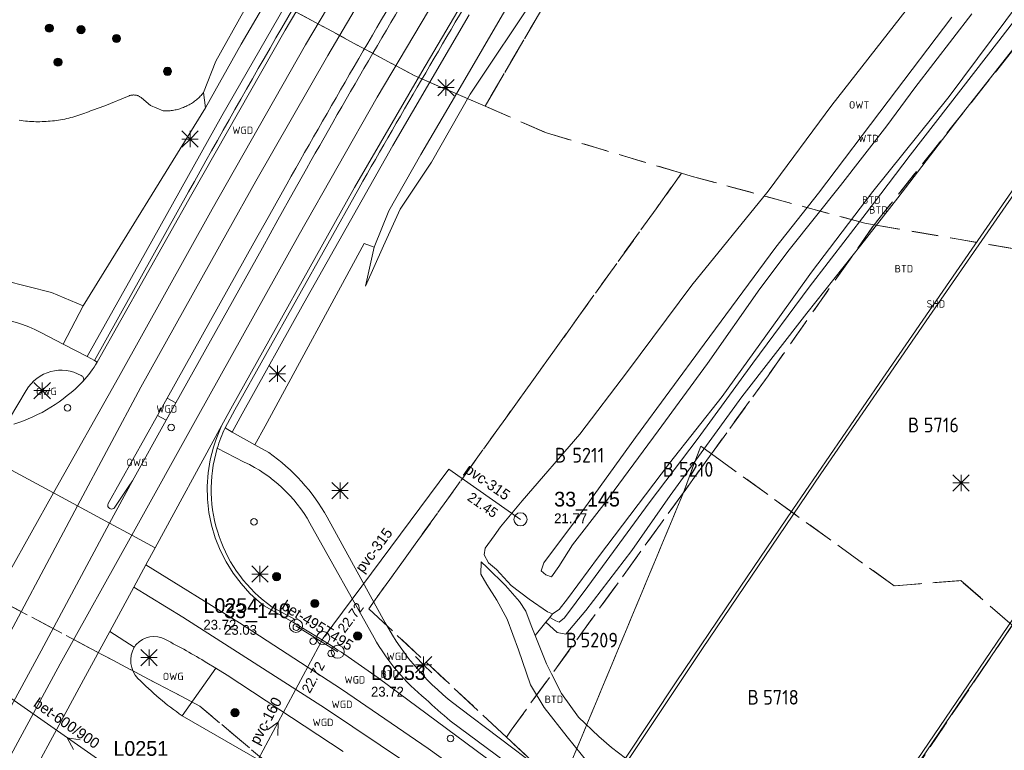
# Model space of a CAD drawing. Header units: metres. Extents: x 207644 to 210135, y 370459 to 373417.
# Tile 240 of 256: x 208236 to 208356, y 372432 to 372521. Entities that reach past the tile are written whole.
import ezdxf
from ezdxf.enums import TextEntityAlignment as Align

# ---------------------------------------------------------------- set-up
doc = ezdxf.new("R2010")
doc.units = ezdxf.units.M
doc.linetypes.add('HIDDEN2', pattern=[4.7625, 3.175, -1.5875])
for name, color, linetype in [('BTD', 7, 'Continuous'), ('combi_kolk', 7, 'Continuous'), ('CON_BxH160x160mm', 7, 'Continuous'), ('CON_BxH315x315mm', 7, 'Continuous'), ('CON_BxH495x495mm', 7, 'Continuous'), ('CON_BxH600x900mm', 7, 'Continuous'), ('DMM_BxH160x160mm', 7, 'Continuous'), ('DMM_BxH315x315mm', 7, 'Continuous'), ('DMM_BxH495x495mm', 7, 'Continuous'), ('DMM_BxH600x900mm', 7, 'Continuous'), ('INV_BxH160x160mm', 7, 'Continuous'), ('INV_BxH315x315mm', 7, 'Continuous'), ('KAD_perceelnummer', 212, 'Continuous'), ('KAD_sectie', 212, 'Continuous'), ('KAD_Vastgesteld_Perceel', 212, 'Continuous'), ('NLV_afsluitstuk_lijn', 7, 'Continuous'), ('NLV_uitstroombak', 7, 'Continuous'), ('NLV_verbindingsstuk', 7, 'Continuous'), ('NNR_afsluitstuk_lijn', 7, 'Continuous'), ('NNR_uitstroombak', 7, 'Continuous'), ('NNR_verbindingsstuk', 7, 'Continuous'), ('NOD_afsluitstuk_lijn', 7, 'Continuous'), ('NOD_uitstroombak', 7, 'Continuous'), ('NOD_verbindingsstuk', 7, 'Continuous'), ('OWG', 7, 'Continuous'), ('OWT', 7, 'Continuous'), ('PIJL', 7, 'Continuous'), ('SHD', 7, 'Continuous'), ('WGD', 7, 'Continuous'), ('WTD', 7, 'Continuous')]:
    doc.layers.add(name, color=color, linetype=linetype)
for name, color, linetype, lineweight in [('GKL', 52, 'Continuous', 25), ('GMV', 7, 'Continuous', 25), ('Q21_lantaarnpaal', 1, 'Continuous', 0), ('Q26_boom', 72, 'Continuous', 0)]:
    doc.layers.add(name, color=color, linetype=linetype, lineweight=lineweight)
doc.styles.add('ISO', font='isocpeur.ttf', dxfattribs={"height": 1})
doc.styles.add('ISOCP', font='ISOCP.shx', dxfattribs={"height": 1.8})

# ---------------------------------------------------------------- blocks, each defined once
blk = doc.blocks.new('ACMAP_ANN_TEMPLATE_Vastgesteld_Perceelnummer')
at = {"layer": 'KAD_perceelnummer', "style": 'ISOCP'}
blk.add_attdef('Perceelnummer', text='', height=1.8, dxfattribs=at).set_placement((0, 0), align=Align.MIDDLE)
at = {"layer": 'KAD_sectie', "style": 'ISOCP'}
blk.add_attdef('sectie', text='', height=1.8, dxfattribs=at).set_placement((-2.7, 0), align=Align.MIDDLE_RIGHT)
blk = doc.blocks.new('Q26')
blk.add_hatch(color=256).paths.add_polyline_path([(-0.45, -0.01, 1), (0.55, -0.01, 1)])
blk.add_circle((0.05, -0.01), 0.5)
blk = doc.blocks.new('Q21')
for p, q in [((-1, 1), (0, 0)), ((-1, 0), (0, 0)), ((-1, -1), (0, 0)), ((0, 1), (0, 0)), ((0, 0), (1, 1)), ((0, 0), (1, 0)), ((0, 0), (0, -1)), ((0, 0), (1, -1))]:
    blk.add_line(p, q)

msp = doc.modelspace()

# ---------------------------------------------------------------- linework, layer by layer
at = {"layer": 'combi_kolk', "color": 253, "lineweight": 13}
for centre in [(208241.64, 372473.63), (208254.3, 372471.22), (208264.43, 372459.7), (208269.6, 372446.84), (208271.65, 372445.13), (208273.87, 372443.6), (208288.43, 372433.23)]:
    msp.add_circle(centre, 0.4, dxfattribs=at)
at = {"layer": 'CON_BxH160x160mm', "color": 253, "linetype": 'Continuous', "lineweight": 13}
msp.add_lwpolyline([(208261.885, 372424.966), (208272.877, 372445.501)], dxfattribs=at)
at = {"layer": 'CON_BxH315x315mm', "color": 253, "linetype": 'Continuous', "lineweight": 13}
msp.add_lwpolyline([(208272.877, 372445.501), (208288.232, 372466.129), (208297, 372460)], dxfattribs=at)
at = {"layer": 'CON_BxH495x495mm', "color": 253, "linetype": 'Continuous', "lineweight": 13}
msp.add_lwpolyline([(208269.562, 372447), (208274.658, 372443.834)], dxfattribs=at)
at = {"layer": 'CON_BxH600x900mm', "color": 253, "linetype": 'Continuous', "lineweight": 13}
msp.add_lwpolyline([(208258.041, 372421.834), (208225.168, 372444.803)], dxfattribs=at)
at = {"layer": 'GKL', "color": 253, "linetype": 'Continuous', "lineweight": 13}
for points in [[(208360.732, 372521.965), (208350.945, 372509.538)], [(208350.945, 372509.538), (208343.122, 372499.285)], [(208343.122, 372499.285), (208338.582, 372493.495)], [(208338.582, 372493.495), (208331.988, 372485.177)], [(208331.988, 372485.177), (208324.054, 372474.951)], [(208324.054, 372474.951), (208320.686, 372470.383)], [(208320.686, 372470.383), (208315.289, 372462.909)], [(208315.289, 372462.909), (208310.597, 372456.18)], [(208310.597, 372456.18), (208304.962, 372448.868)], [(208304.962, 372448.868), (208302.534, 372445.988)], [(208301.485, 372446.167), (208300.111, 372447.463)], [(208302.534, 372445.988), (208301.485, 372446.167)]]:
    msp.add_lwpolyline(points, dxfattribs=at)
at = {"layer": 'GMV', "color": 253, "linetype": 'Continuous', "lineweight": 13}
for points in [[(208379.154, 372549.426), (208376.799, 372546.22), (208370.233, 372538.014), (208363.401, 372528.795), (208355.457, 372518.45), (208344.617, 372504.504), (208339.214, 372497.401), (208332.252, 372488.36), (208325.398, 372479.089), (208318.707, 372469.912), (208312.71, 372462.037), (208305.224, 372451.806), (208302.392, 372447.972), (208301.726, 372447.453), (208301.302, 372447.612), (208300.564, 372448.019)], [(208388.903, 372545.357), (208386.06, 372541.35), (208378.547, 372530.771), (208368.328, 372516.264), (208359.289, 372503.319), (208350.216, 372490.231), (208340.811, 372476.594), (208330.288, 372461.225), (208323.053, 372450.558), (208316.031, 372440.145), (208309.815, 372430.847)], [(208306.466, 372425.108), (208310.993, 372431.892), (208319.232, 372444.212), (208333.714, 372465.564), (208346.923, 372484.779), (208362.363, 372507.052), (208374.066, 372523.759), (208381.877, 372534.776), (208388.475, 372544.056), (208389.283, 372545.198)], [(208279.997, 372539.608), (208268.239, 372519.761)], [(208282.49, 372537.804), (208270.733, 372517.957)], [(208330.831, 372408.792), (208343.396, 372427.575), (208356.542, 372446.931), (208371.364, 372468.528), (208383.838, 372486.548), (208398.574, 372507.575), (208412.73, 372527.601), (208417.02, 372533.62)], [(208282.41, 372531.871), (208273.45, 372516.654)], [(208293.226, 372528.726), (208284.923, 372514.659)], [(208335.213, 372414.666), (208336.2, 372416.147), (208342.945, 372426.265), (208351.123, 372438.327), (208359.54, 372450.679), (208368.464, 372463.683), (208376.46, 372475.272), (208386.199, 372489.305), (208393.273, 372499.4), (208400.805, 372510.123), (208407.938, 372520.214), (208414.566, 372529.58)], [(208266.698, 372528.386), (208259.759, 372515.966)], [(208268.65, 372527.954), (208262.869, 372518.061)], [(208289.326, 372528.195), (208279.499, 372511.575)], [(208297.823, 372526.826), (208289.643, 372512.735)], [(208299.118, 372524.375), (208290.834, 372511.924)], [(208268.226, 372522.715), (208260.502, 372509.276)], [(208357.989, 372523.169), (208349.36, 372511.641)], [(208281.404, 372505.682), (208290.715, 372521.609)], [(208344.118, 372522.211), (208335.057, 372510.58)], [(208341.929, 372511.1), (208349.692, 372521.357)], [(208352.133, 372521.755), (208345.178, 372512.731)], [(208268.239, 372519.761), (208256.843, 372499.705)], [(208262.869, 372518.061), (208258.488, 372510.257)], [(208270.733, 372517.957), (208259.336, 372497.901)], [(208273.45, 372516.654), (208264.674, 372501.33)], [(208259.759, 372515.966), (208258.274, 372512.137)], [(208284.923, 372514.659), (208276.731, 372500.525)], [(208246.193, 372510.497), (208249.161, 372511.728)], [(208249.161, 372511.728), (208249.233, 372511.755)], [(208249.233, 372511.755), (208249.307, 372511.779)], [(208249.307, 372511.779), (208249.382, 372511.798)], [(208249.382, 372511.798), (208249.458, 372511.814)], [(208249.458, 372511.814), (208249.534, 372511.826)], [(208249.534, 372511.826), (208249.611, 372511.834)], [(208249.611, 372511.834), (208249.689, 372511.838)], [(208249.689, 372511.838), (208249.766, 372511.838)], [(208249.766, 372511.838), (208249.844, 372511.834)], [(208249.844, 372511.834), (208249.921, 372511.826)], [(208249.921, 372511.826), (208249.997, 372511.814)], [(208249.997, 372511.814), (208250.073, 372511.798)], [(208250.073, 372511.798), (208250.148, 372511.778)], [(208250.148, 372511.778), (208250.222, 372511.754)], [(208250.222, 372511.754), (208250.294, 372511.727)], [(208250.294, 372511.727), (208250.365, 372511.695)], [(208250.365, 372511.695), (208250.434, 372511.661)], [(208250.434, 372511.661), (208250.501, 372511.622)], [(208257.753, 372511.566), (208257.863, 372511.675)], [(208257.863, 372511.675), (208257.97, 372511.786)], [(208257.97, 372511.786), (208258.075, 372511.901)], [(208258.075, 372511.901), (208258.176, 372512.018)], [(208258.176, 372512.018), (208258.274, 372512.137)], [(208258.274, 372512.137), (208258.488, 372510.257)], [(208289.643, 372512.735), (208284.831, 372504.564)], [(208290.834, 372511.924), (208286.138, 372503.641)], [(208349.36, 372511.641), (208340.061, 372500.03)], [(208345.178, 372512.731), (208341.766, 372508.058)], [(208244.68, 372509.993), (208246.193, 372510.497)], [(208250.501, 372511.622), (208250.567, 372511.581)], [(208250.567, 372511.581), (208250.63, 372511.535)], [(208250.63, 372511.535), (208250.69, 372511.487)], [(208250.69, 372511.487), (208251.785, 372510.568)], [(208251.785, 372510.568), (208253.332, 372509.9)], [(208255.959, 372510.376), (208256.1, 372510.439)], [(208256.1, 372510.439), (208256.24, 372510.505)], [(208256.24, 372510.505), (208256.378, 372510.575)], [(208256.378, 372510.575), (208256.514, 372510.648)], [(208256.514, 372510.648), (208256.648, 372510.725)], [(208256.648, 372510.725), (208256.78, 372510.806)], [(208256.78, 372510.806), (208256.91, 372510.89)], [(208256.91, 372510.89), (208257.038, 372510.977)], [(208257.038, 372510.977), (208257.163, 372511.067)], [(208257.163, 372511.067), (208257.287, 372511.161)], [(208257.287, 372511.161), (208257.407, 372511.258)], [(208257.407, 372511.258), (208257.525, 372511.357)], [(208257.525, 372511.357), (208257.641, 372511.46)], [(208257.641, 372511.46), (208257.753, 372511.566)], [(208279.499, 372511.575), (208269.965, 372494.785)], [(208335.057, 372510.58), (208327.258, 372500.093)], [(208333.394, 372499.84), (208341.929, 372511.1)], [(208242.534, 372509.206), (208242.778, 372509.278)], [(208242.778, 372509.278), (208243.02, 372509.354)], [(208243.02, 372509.354), (208243.261, 372509.434)], [(208243.261, 372509.434), (208243.501, 372509.518)], [(208243.501, 372509.518), (208243.74, 372509.606)], [(208258.488, 372510.257), (208243.541, 372486.08)], [(208243.74, 372509.606), (208243.977, 372509.697)], [(208243.977, 372509.697), (208244.213, 372509.792)], [(208244.213, 372509.792), (208244.447, 372509.89)], [(208244.447, 372509.89), (208244.68, 372509.993)], [(208260.502, 372509.276), (208250.39, 372491.213)], [(208253.332, 372509.9), (208253.396, 372509.897)], [(208253.396, 372509.897), (208253.55, 372509.894)], [(208253.55, 372509.894), (208253.705, 372509.894)], [(208253.705, 372509.894), (208253.86, 372509.899)], [(208253.86, 372509.899), (208254.014, 372509.907)], [(208254.014, 372509.907), (208254.168, 372509.92)], [(208254.168, 372509.92), (208254.322, 372509.936)], [(208254.322, 372509.936), (208254.475, 372509.957)], [(208254.475, 372509.957), (208254.628, 372509.981)], [(208254.628, 372509.981), (208254.78, 372510.01)], [(208254.78, 372510.01), (208254.931, 372510.042)], [(208254.931, 372510.042), (208255.081, 372510.078)], [(208255.081, 372510.078), (208255.231, 372510.118)], [(208255.231, 372510.118), (208255.379, 372510.162)], [(208255.379, 372510.162), (208255.526, 372510.21)], [(208255.526, 372510.21), (208255.672, 372510.262)], [(208255.672, 372510.262), (208255.816, 372510.317)], [(208255.816, 372510.317), (208255.959, 372510.376)], [(208235.74, 372508.742), (208235.992, 372508.707)], [(208235.992, 372508.707), (208236.244, 372508.677)], [(208236.244, 372508.677), (208236.497, 372508.65)], [(208236.497, 372508.65), (208236.75, 372508.628)], [(208236.75, 372508.628), (208237.004, 372508.609)], [(208237.004, 372508.609), (208237.257, 372508.594)], [(208237.257, 372508.594), (208237.511, 372508.584)], [(208237.511, 372508.584), (208237.765, 372508.577)], [(208237.765, 372508.577), (208238.019, 372508.574)], [(208238.019, 372508.574), (208238.274, 372508.576)], [(208238.274, 372508.576), (208238.528, 372508.581)], [(208238.528, 372508.581), (208238.782, 372508.59)], [(208238.782, 372508.59), (208239.035, 372508.604)], [(208239.035, 372508.604), (208239.289, 372508.621)], [(208239.289, 372508.621), (208239.542, 372508.642)], [(208239.542, 372508.642), (208239.795, 372508.667)], [(208239.795, 372508.667), (208240.047, 372508.697)], [(208240.047, 372508.697), (208240.299, 372508.73)], [(208240.299, 372508.73), (208240.551, 372508.767)], [(208240.551, 372508.767), (208240.801, 372508.808)], [(208240.801, 372508.808), (208241.051, 372508.853)], [(208241.051, 372508.853), (208241.301, 372508.902)], [(208241.301, 372508.902), (208241.549, 372508.955)], [(208241.549, 372508.955), (208241.797, 372509.012)], [(208241.797, 372509.012), (208242.044, 372509.073)], [(208242.044, 372509.073), (208242.289, 372509.137)], [(208242.289, 372509.137), (208242.534, 372509.206)], [(208341.766, 372508.058), (208336.096, 372500.761)], [(208270.532, 372486.42), (208281.404, 372505.682)], [(208284.831, 372504.564), (208280.908, 372497.672)], [(208286.138, 372503.641), (208282.288, 372497.886)], [(208264.674, 372501.33), (208261.18, 372495.103)], [(208256.439, 372500), (208244.952, 372479.417)], [(208256.843, 372499.705), (208245.265, 372479.199)], [(208276.731, 372500.525), (208261.607, 372473.486)], [(208262.098, 372473.39), (208277.222, 372500.429)], [(208266.142, 372496.889), (208267.894, 372500)], [(208267.353, 372496.593), (208269.26, 372500)], [(208327.258, 372500.093), (208317.944, 372488.59)], [(208328.186, 372493.247), (208333.394, 372499.84)], [(208336.096, 372500.761), (208329.82, 372492.903)], [(208340.061, 372500.03), (208332.534, 372490.184)], [(208259.336, 372497.901), (208247.859, 372477.336)], [(208280.908, 372497.672), (208279.128, 372493.229)], [(208282.288, 372497.886), (208280.248, 372493.409)], [(208264.4, 372493.773), (208266.142, 372496.889)], [(208265.459, 372493.179), (208267.353, 372496.593)], [(208261.18, 372495.103), (208250.599, 372476.146)], [(208253.819, 372474.816), (208264.4, 372493.773)], [(208269.965, 372494.785), (208257.497, 372472.439)], [(208265.806, 372471.391), (208277.886, 372493.689)], [(208277.886, 372493.689), (208279.128, 372493.229)], [(208254.885, 372474.247), (208265.459, 372493.179)], [(208280.248, 372493.409), (208278.059, 372488.484)], [(208278.059, 372488.484), (208279.128, 372493.229)], [(208319.45, 372481.418), (208328.186, 372493.247)], [(208329.82, 372492.903), (208326.243, 372488.177)], [(208250.39, 372491.213), (208244.064, 372479.878)], [(208332.534, 372490.184), (208328.638, 372484.755)], [(208233.91, 372489.159), (208239.701, 372487.708)], [(208239.701, 372487.708), (208243.541, 372486.08)], [(208317.944, 372488.59), (208310.071, 372478.073)], [(208326.243, 372488.177), (208319.853, 372479.037)], [(208262.975, 372472.909), (208270.532, 372486.42)], [(208243.541, 372486.08), (208241.115, 372481.411)], [(208328.638, 372484.755), (208321.627, 372475.018)], [(208241.115, 372481.411), (208238.394, 372482.825)], [(208244.064, 372479.878), (208241.115, 372481.411)], [(208311.068, 372469.99), (208319.45, 372481.418)], [(208244.952, 372479.417), (208244.064, 372479.878)], [(208244.952, 372479.417), (208245.265, 372479.199)], [(208310.071, 372478.073), (208304.247, 372470.411)], [(208319.853, 372479.037), (208313.804, 372470.796)], [(208247.859, 372477.336), (208239.918, 372463.226)], [(208243.521, 372476.847), (208243.459, 372476.781)], [(208236.603, 372475.761), (208234.563, 372472.325)], [(208250.599, 372476.146), (208242.855, 372461.643)], [(208252.641, 372472.702), (208253.819, 372474.816)], [(208253.819, 372474.816), (208254.885, 372474.247)], [(208321.627, 372475.018), (208315.201, 372466.855)], [(208253.682, 372472.115), (208254.885, 372474.247)], [(208261.607, 372473.486), (208260.479, 372471.435)], [(208260.898, 372471.162), (208262.098, 372473.39)], [(208252.641, 372472.702), (208246.61, 372461.936)], [(208257.497, 372472.439), (208249.491, 372458.065)], [(208249.571, 372464.721), (208253.682, 372472.115)], [(208253.682, 372472.115), (208252.641, 372472.702)], [(208261.768, 372470.67), (208262.975, 372472.909)], [(208239.918, 372463.226), (208224.037, 372471.788)], [(208252.362, 372456.518), (208260.479, 372471.435)], [(208260.479, 372471.435), (208259.954, 372470.212)], [(208260.898, 372471.162), (208261.768, 372470.67)], [(208264.534, 372469.106), (208265.806, 372471.391)], [(208313.804, 372470.796), (208307.168, 372461.8)], [(208259.753, 372469.688), (208259.467, 372468.816)], [(208259.954, 372470.212), (208259.753, 372469.688)], [(208264.534, 372469.106), (208261.768, 372470.67)], [(208304.247, 372470.411), (208297.212, 372462.26)], [(208304.193, 372460.524), (208311.068, 372469.99)], [(208259.467, 372468.816), (208259.076, 372467.26)], [(208259.943, 372468.679), (208263.244, 372466.998)], [(208266.228, 372468.149), (208264.534, 372469.106)], [(208259.076, 372467.26), (208258.824, 372465.671)], [(208315.201, 372466.855), (208306.54, 372455.443)], [(208249.571, 372464.721), (208246.78, 372459.527)], [(208249.571, 372464.721), (208249.154, 372464.044)], [(208258.824, 372465.671), (208258.714, 372464.065)], [(208249.154, 372464.044), (208247.439, 372461.474)], [(208258.714, 372464.065), (208258.748, 372462.456)], [(208231.687, 372448.599), (208239.918, 372463.226)], [(208239.918, 372463.226), (208242.855, 372461.643)], [(208258.748, 372462.456), (208258.926, 372460.856)], [(208231.85, 372441.045), (208242.855, 372461.643)], [(208242.855, 372461.643), (208246.78, 372459.527)], [(208297.212, 372462.26), (208294.549, 372459.104)], [(208307.168, 372461.8), (208303.332, 372456.898)], [(208258.926, 372460.856), (208259.245, 372459.278)], [(208280.46, 372447.367), (208273.365, 372460.252)], [(208299.833, 372454.677), (208304.193, 372460.524)], [(208238.414, 372443.956), (208246.78, 372459.527)], [(208246.78, 372459.527), (208249.491, 372458.065)], [(208259.245, 372459.278), (208259.704, 372457.736)], [(208271.274, 372459.527), (208279.109, 372445.53)], [(208294.549, 372459.104), (208293.774, 372458.008)], [(208249.491, 372458.065), (208240.737, 372442.352)], [(208249.491, 372458.065), (208252.362, 372456.518)], [(208259.704, 372457.736), (208260.299, 372456.24)], [(208293.774, 372458.008), (208292.689, 372456.462)], [(208252.362, 372456.518), (208251.227, 372454.433)], [(208292.689, 372456.462), (208292.561, 372455.677)], [(208303.332, 372456.898), (208301.693, 372454.237)], [(208260.299, 372456.24), (208261.024, 372454.803)], [(208292.561, 372455.677), (208293.08, 372454.68)], [(208306.54, 372455.443), (208302.737, 372450.282)], [(208249.753, 372451.724), (208251.227, 372454.433)], [(208262.667, 372447.358), (208251.227, 372454.433)], [(208261.024, 372454.803), (208261.875, 372453.437)], [(208292.167, 372453.298), (208292.173, 372454.81)], [(208292.173, 372454.81), (208292.943, 372454.115)], [(208292.943, 372454.115), (208295.159, 372451.908)], [(208293.08, 372454.68), (208294.075, 372453.89)], [(208294.075, 372453.89), (208295.862, 372451.926)], [(208299.523, 372453.703), (208299.833, 372454.677)], [(208301.693, 372454.237), (208300.792, 372452.981)], [(208261.875, 372453.437), (208262.844, 372452.152)], [(208292.88, 372452.035), (208292.167, 372453.298)], [(208300.094, 372453.216), (208299.523, 372453.703)], [(208300.792, 372452.981), (208300.094, 372453.216)], [(208249.753, 372451.724), (208246.802, 372446.301)], [(208255.729, 372448.041), (208249.753, 372451.724)], [(208262.844, 372452.152), (208263.924, 372450.958)], [(208294.093, 372450.117), (208292.88, 372452.035)], [(208295.159, 372451.908), (208296.877, 372449.973)], [(208295.862, 372451.926), (208298.054, 372450.24)], [(208263.924, 372450.958), (208265.106, 372449.866)], [(208302.737, 372450.282), (208301.703, 372449.001)], [(208265.106, 372449.866), (208265.686, 372449.418)], [(208265.686, 372449.418), (208269.242, 372447.417)], [(208269.452, 372447.749), (208266.665, 372449.288)], [(208295.379, 372447.792), (208294.093, 372450.117)], [(208296.877, 372449.973), (208297.646, 372448.797)], [(208298.054, 372450.24), (208300.277, 372448.725)], [(208273.174, 372436.917), (208255.729, 372448.041)], [(208297.646, 372448.797), (208298.297, 372447.047)], [(208300.564, 372448.019), (208300.111, 372447.463)], [(208300.277, 372448.725), (208300.918, 372448.453)], [(208300.564, 372448.019), (208300.918, 372448.453)], [(208301.703, 372449.001), (208300.918, 372448.453)], [(208275.13, 372439.263), (208262.667, 372447.358)], [(208269.242, 372447.417), (208269.452, 372447.749)], [(208273.025, 372445.118), (208269.242, 372447.417)], [(208296.746, 372444.062), (208295.379, 372447.792)], [(208298.297, 372447.047), (208298.781, 372445.833)], [(208298.781, 372445.833), (208300.111, 372447.463)], [(208246.802, 372446.301), (208243.584, 372440.387)], [(208249.796, 372444.37), (208246.802, 372446.301)], [(208300.162, 372442.369), (208298.781, 372445.833)], [(208217.763, 372405.937), (208238.414, 372443.956)], [(208298.213, 372439.798), (208296.746, 372444.062)], [(208240.737, 372442.352), (208210.718, 372386.893)], [(208259.755, 372441.828), (208258.67, 372442.488)], [(208300.788, 372441.115), (208300.162, 372442.369)], [(208255.667, 372436.011), (208259.755, 372441.828)], [(208259.755, 372441.828), (208261.153, 372440.978)], [(208261.153, 372440.978), (208275.31, 372431.658)], [(208301.988, 372438.71), (208300.788, 372441.115)], [(208243.584, 372440.387), (208234.348, 372423.298)], [(208302.283, 372423.827), (208279.588, 372440.642)], [(208299.882, 372437.024), (208298.213, 372439.798)], [(208285.694, 372431.996), (208275.13, 372439.263)], [(208304.093, 372435.854), (208301.988, 372438.71)], [(208255.667, 372436.011), (208265.068, 372430.59)], [(208283.196, 372430.193), (208273.174, 372436.917)], [(208299.254, 372429.642), (208289.523, 372436.982)], [(208302.683, 372433.443), (208299.882, 372437.024)], [(208306.557, 372433.46), (208304.093, 372435.854)], [(208288.415, 372435.39), (208302.844, 372424.679)], [(208305.271, 372430.28), (208302.683, 372433.443)], [(208308.109, 372432.147), (208306.557, 372433.46)], [(208300.612, 372421.291), (208285.694, 372431.996)], [(208309.815, 372430.847), (208308.109, 372432.147)]]:
    msp.add_lwpolyline(points, dxfattribs=at)
for points in [[(208279.593, 372539.903, 0.009023), (208256.439, 372500)], [(208285.63, 372530.541, 0.0060268), (208267.894, 372500)], [(208269.26, 372500, -0.0079902), (208286.714, 372530.003)], [(208277.222, 372500.429, -0.00399), (208293.717, 372528.63)], [(208225.853, 372484.019, -0.1990224), (208238.394, 372482.825)], [(208243.521, 372476.847, 0.058607), (208245.265, 372479.199)], [(208243.33, 372477.558, 0.413135), (208236.603, 372475.761)], [(208235.102, 372471.633, 0.1240114), (208243.459, 372476.781)], [(208243.521, 372476.847, 0.4965443), (208243.33, 372477.558)], [(208259.943, 372468.679, -0.0383224), (208260.898, 372471.162)], [(208266.665, 372449.288, -0.3230293), (208259.943, 372468.679)], [(208273.365, 372460.252, 0.1140128), (208266.228, 372468.149)], [(208263.244, 372466.998, -0.1560539), (208271.274, 372459.527)], [(208246.61, 372461.936, 0.9287687), (208247.439, 372461.474)], [(208289.523, 372436.982, -0.1079776), (208280.46, 372447.367)], [(208253.606, 372445.317, 0.3448245), (208250.036, 372444.72)], [(208279.109, 372445.53, 0.0930165), (208285.432, 372438.038)], [(208249.796, 372444.37, 0.3378428), (208250.252, 372440.575)], [(208249.796, 372444.37, -0.0339811), (208250.036, 372444.72)], [(208258.67, 372442.488, 0.0191389), (208253.606, 372445.317)], [(208279.588, 372440.642, 0.017109), (208273.025, 372445.118)], [(208250.252, 372440.575, 0.0480021), (208255.667, 372436.011)], [(208285.432, 372438.038, 0.0200704), (208288.415, 372435.39)]]:
    msp.add_lwpolyline(points, format="xyb", dxfattribs=at)
at = {"layer": 'KAD_Vastgesteld_Perceel', "color": 253, "linetype": 'HIDDEN2', "lineweight": 13}
for points in [[(208489.914, 372620.409), (208469.681, 372598.818), (208451.686, 372570.989), (208437.776, 372551.354), (208427.108, 372536.654), (208415.955, 372528.85), (208414.611, 372529.599), (208385.845, 372488.745), (208385.485, 372488.223), (208340.208, 372495.98), (208340.208, 372495.98), (208389.828, 372558.448), (208397.495, 372569.845), (208408.021, 372586.438), (208427.614, 372608.829), (208435.35, 372623.7)], [(208389.828, 372558.448), (208340.208, 372495.98), (208339.076, 372496.174), (208317.861, 372501.923), (208316.674, 372502.278), (208316.674, 372502.278), (208300.163, 372507.216), (208292.659, 372510.466), (208307, 372535), (208314, 372531.5), (208319.537, 372541.91), (208323.618, 372550.892), (208326.324, 372556.094), (208365.106, 372562.746)], [(208261.747, 372526.152), (208283.988, 372514.223), (208292.659, 372510.466), (208300.163, 372507.216), (208316.674, 372502.278), (208313.562, 372497.944), (208304.123, 372484.805), (208295.184, 372472.36), (208284.131, 372456.972), (208278.461, 372449.079), (208295.274, 372433.401), (208301.898, 372427.223), (208303.723, 372425.91), (208302.886, 372424.647), (208292.778, 372409.4), (208292.117, 372408.404), (208257.798, 372437.186), (208245.149, 372443.878), (208212.028, 372461.402)], [(208212.028, 372461.402), (208245.149, 372443.878), (208257.798, 372437.186), (208292.117, 372408.404), (208293.728, 372407.053), (208292.781, 372405.595), (208280.681, 372412.531), (208269.902, 372396.445), (208258.342, 372378.959), (208253.387, 372371.398), (208237.597, 372381.352), (208222.365, 372362.159)]]:
    msp.add_lwpolyline(points, dxfattribs=at)
for points in [[(208274.289, 372547.171), (208326.324, 372556.094), (208323.618, 372550.892), (208319.537, 372541.91), (208314, 372531.5), (208307, 372535), (208292.659, 372510.466), (208283.988, 372514.223), (208261.747, 372526.152), (208265.848, 372533.655), (208274.289, 372547.171)], [(208316.907, 372463.283), (208295.874, 372434.26), (208295.274, 372433.401), (208278.461, 372449.079), (208284.131, 372456.972), (208295.184, 372472.36), (208304.123, 372484.805), (208313.562, 372497.944), (208316.674, 372502.278), (208317.861, 372501.923), (208339.076, 372496.174), (208340.208, 372495.98), (208327.239, 372477.54), (208320.327, 372468.002), (208319.023, 372468.931), (208316.907, 372463.283)], [(208340.208, 372495.98), (208385.485, 372488.223), (208357.217, 372447.263), (208357.092, 372447.078), (208350.786, 372452.526), (208342.648, 372451.875), (208320.327, 372468.002), (208327.239, 372477.54), (208340.208, 372495.98)], [(208320.327, 372468.002), (208320.286, 372467.946), (208316.979, 372463.382), (208316.907, 372463.283), (208319.023, 372468.931), (208320.327, 372468.002)], [(208305.615, 372424.548), (208303.723, 372425.91), (208301.898, 372427.223), (208316.907, 372463.283), (208316.979, 372463.382), (208320.286, 372467.946), (208320.327, 372468.002), (208342.648, 372451.875), (208350.786, 372452.526), (208357.092, 372447.078), (208331.058, 372408.541), (208306.043, 372425.188), (208305.615, 372424.548)], [(208295.274, 372433.401), (208295.874, 372434.26), (208316.907, 372463.283), (208301.898, 372427.223), (208295.274, 372433.401)], [(208336.791, 372402.111), (208330.019, 372406.985), (208331.058, 372408.541), (208357.092, 372447.078), (208366.476, 372438.972), (208359.389, 372427.703), (208345.694, 372406.099), (208341.262, 372399.108), (208336.791, 372402.111)]]:
    msp.add_lwpolyline(points, close=True, dxfattribs=at)
at = {"layer": 'NOD_afsluitstuk_lijn', "color": 253, "lineweight": 13}
for centre in [(208269.56, 372447), (208274.66, 372443.83)]:
    msp.add_circle(centre, 0.8, dxfattribs=at)
at = {"layer": 'NOD_uitstroombak', "color": 253, "lineweight": 13}
msp.add_circle((208297, 372460), 0.8, dxfattribs=at)
at = {"layer": 'NOD_verbindingsstuk', "color": 253, "lineweight": 13}
msp.add_circle((208272.88, 372445.5), 0.8, dxfattribs=at)
at = {"layer": 'PIJL', "color": 253, "lineweight": 13}
for points in [[(208266.07, 372434.3), (208267.38, 372435.23), (208267.34, 372433.62)], [(208243.2, 372433.08), (208241.6, 372433.32), (208242.37, 372431.9)]]:
    msp.add_lwpolyline(points, dxfattribs=at)

# ---------------------------------------------------------------- block references
at = {"layer": 'KAD_Vastgesteld_Perceel', "color": 253, "linetype": 'HIDDEN2', "lineweight": 13}
ref = msp.add_blockref('ACMAP_ANN_TEMPLATE_Vastgesteld_Perceelnummer', (208348.423, 372471.529), dxfattribs=at)
ref.add_attrib('Perceelnummer', '5716', dxfattribs={"layer": 'KAD_perceelnummer', "lineweight": 13, "height": 1.8, "style": 'ISOCP'}).set_placement((208348.423, 372471.529), align=Align.MIDDLE)
ref.add_attrib('sectie', 'B', dxfattribs={"layer": 'KAD_sectie', "lineweight": 13, "height": 1.8, "style": 'ISOCP'}).set_placement((208345.723, 372471.529), align=Align.MIDDLE_RIGHT)
ref = msp.add_blockref('ACMAP_ANN_TEMPLATE_Vastgesteld_Perceelnummer', (208305.276, 372467.84), dxfattribs=at)
ref.add_attrib('Perceelnummer', '5211', dxfattribs={"layer": 'KAD_perceelnummer', "lineweight": 13, "height": 1.8, "style": 'ISOCP'}).set_placement((208305.276, 372467.84), align=Align.MIDDLE)
ref.add_attrib('sectie', 'B', dxfattribs={"layer": 'KAD_sectie', "lineweight": 13, "height": 1.8, "style": 'ISOCP'}).set_placement((208302.576, 372467.84), align=Align.MIDDLE_RIGHT)
ref = msp.add_blockref('ACMAP_ANN_TEMPLATE_Vastgesteld_Perceelnummer', (208318.459, 372466.107), dxfattribs=at)
ref.add_attrib('Perceelnummer', '5210', dxfattribs={"layer": 'KAD_perceelnummer', "lineweight": 13, "height": 1.8, "style": 'ISOCP'}).set_placement((208318.459, 372466.107), align=Align.MIDDLE)
ref.add_attrib('sectie', 'B', dxfattribs={"layer": 'KAD_sectie', "lineweight": 13, "height": 1.8, "style": 'ISOCP'}).set_placement((208315.759, 372466.107), align=Align.MIDDLE_RIGHT)
ref = msp.add_blockref('ACMAP_ANN_TEMPLATE_Vastgesteld_Perceelnummer', (208306.622, 372445.253), dxfattribs=at)
ref.add_attrib('Perceelnummer', '5209', dxfattribs={"layer": 'KAD_perceelnummer', "lineweight": 13, "height": 1.8, "style": 'ISOCP'}).set_placement((208306.622, 372445.253), align=Align.MIDDLE)
ref.add_attrib('sectie', 'B', dxfattribs={"layer": 'KAD_sectie', "lineweight": 13, "height": 1.8, "style": 'ISOCP'}).set_placement((208303.922, 372445.253), align=Align.MIDDLE_RIGHT)
ref = msp.add_blockref('ACMAP_ANN_TEMPLATE_Vastgesteld_Perceelnummer', (208328.82, 372438.271), dxfattribs=at)
ref.add_attrib('Perceelnummer', '5718', dxfattribs={"layer": 'KAD_perceelnummer', "lineweight": 13, "height": 1.8, "style": 'ISOCP'}).set_placement((208328.82, 372438.271), align=Align.MIDDLE)
ref.add_attrib('sectie', 'B', dxfattribs={"layer": 'KAD_sectie', "lineweight": 13, "height": 1.8, "style": 'ISOCP'}).set_placement((208326.12, 372438.271), align=Align.MIDDLE_RIGHT)
at = {"layer": 'Q21_lantaarnpaal', "color": 253}
for p in [(208287.875, 372512.743), (208256.626, 372506.443), (208267.295, 372477.782), (208238.547, 372475.735), (208350.829, 372464.445), (208274.947, 372463.517), (208265.151, 372453.317), (208251.608, 372443.109), (208285.146, 372442.235)]:
    msp.add_blockref('Q21', p, dxfattribs=at)
at = {"layer": 'Q26_boom', "color": 253}
for p in [(208239.381, 372520.004), (208243.25, 372519.826), (208247.577, 372518.752), (208240.427, 372515.849), (208253.805, 372514.737), (208267.139, 372453.02), (208271.822, 372449.74), (208277.038, 372445.775), (208262.054, 372436.407)]:
    msp.add_blockref('Q26', p, dxfattribs=at)

# ---------------------------------------------------------------- texts
at = {"layer": 'BTD', "color": 253, "linetype": 'Continuous', "lineweight": 13, "style": 'ISO'}
for p in [(208339.859, 372499.008), (208340.72, 372497.802), (208343.842, 372490.609), (208281.028, 372441.1), (208301.077, 372438.016)]:
    msp.add_text('BTD', height=0.9, dxfattribs=at).set_placement(p, align=Align.MIDDLE_CENTER)
at = {"layer": 'DMM_BxH160x160mm', "color": 253, "lineweight": 13}
msp.add_text('pvc-160', height=1.3, rotation=61.84, dxfattribs=at).set_placement((208264.97, 372432.37))
at = {"layer": 'DMM_BxH315x315mm', "color": 253, "lineweight": 13}
for rotation, p in [(325.05, (208290.07, 372465.8)), (53.34, (208277.75, 372453.37))]:
    msp.add_text('pvc-315', height=1.3, rotation=rotation, dxfattribs=at).set_placement(p)
at = {"layer": 'DMM_BxH495x495mm', "color": 253, "lineweight": 13}
msp.add_text('bet-495T495', height=1.3, rotation=328.15, dxfattribs=at).set_placement((208267.66, 372449.1))
at = {"layer": 'DMM_BxH600x900mm', "color": 253, "lineweight": 13}
msp.add_text('bet-600/900', height=1.3, rotation=325.06, dxfattribs=at).set_placement((208237.37, 372437.23))
at = {"layer": 'INV_BxH160x160mm', "color": 253, "lineweight": 13}
msp.add_text('22.72', height=1.2, rotation=61.84, dxfattribs=at).set_placement((208271.25, 372438.66))
at = {"layer": 'INV_BxH315x315mm', "color": 253, "lineweight": 13}
for s, rotation, p in [('21.45', 325.05, (208290.4, 372462.42)), ('22.72', 53.34, (208275.52, 372446.03))]:
    msp.add_text(s, height=1.2, rotation=rotation, dxfattribs=at).set_placement(p)
at = {"layer": 'NLV_afsluitstuk_lijn', "color": 253, "lineweight": 13}
for p in [(208258.25, 372446.53), (208278.73, 372438.35)]:
    msp.add_text('23.72', height=1.2, dxfattribs=at).set_placement(p)
at = {"layer": 'NLV_uitstroombak', "color": 253, "lineweight": 13}
msp.add_text('21.77', height=1.2, dxfattribs=at).set_placement((208301.11, 372459.53))
at = {"layer": 'NLV_verbindingsstuk', "color": 253, "lineweight": 13}
msp.add_text('23.03', height=1.2, dxfattribs=at).set_placement((208260.78, 372445.9))
at = {"layer": 'NNR_afsluitstuk_lijn', "color": 253, "lineweight": 13}
for s, p in [('L0254', (208258.25, 372448.57)), ('L0253', (208278.73, 372440.39)), ('L0251', (208247.25, 372431.12))]:
    msp.add_text(s, height=1.8, dxfattribs=at).set_placement(p)
at = {"layer": 'NNR_uitstroombak', "color": 253, "lineweight": 13}
msp.add_text('33_145', height=1.8, dxfattribs=at).set_placement((208301.11, 372461.57))
at = {"layer": 'NNR_verbindingsstuk', "color": 253, "lineweight": 13}
msp.add_text('33_140', height=1.8, dxfattribs=at).set_placement((208260.78, 372447.94))
at = {"layer": 'OWG', "color": 253, "linetype": 'Continuous', "lineweight": 13, "style": 'ISO'}
for p in [(208239.059, 372475.621), (208250.124, 372466.963), (208254.559, 372440.812)]:
    msp.add_text('OWG', height=0.9, dxfattribs=at).set_placement(p, align=Align.MIDDLE_CENTER)
at = {"layer": 'OWT', "color": 253, "linetype": 'Continuous', "lineweight": 13, "style": 'ISO'}
msp.add_text('OWT', height=0.9, dxfattribs=at).set_placement((208338.375, 372510.625), align=Align.MIDDLE_CENTER)
at = {"layer": 'SHD', "color": 253, "linetype": 'Continuous', "lineweight": 13, "style": 'ISO'}
msp.add_text('SHD', height=0.9, dxfattribs=at).set_placement((208347.755, 372486.321), align=Align.MIDDLE_CENTER)
at = {"layer": 'WGD', "color": 253, "linetype": 'Continuous', "lineweight": 13, "style": 'ISO'}
for p in [(208263.05, 372507.533), (208253.763, 372473.488), (208281.898, 372443.271), (208276.755, 372440.397), (208275.183, 372437.398), (208272.86, 372435.194)]:
    msp.add_text('WGD', height=0.9, dxfattribs=at).set_placement(p, align=Align.MIDDLE_CENTER)
at = {"layer": 'WTD', "color": 253, "linetype": 'Continuous', "lineweight": 13, "style": 'ISO'}
msp.add_text('WTD', height=0.9, dxfattribs=at).set_placement((208339.501, 372506.52), align=Align.MIDDLE_CENTER)

doc.saveas('drawing.dxf')
